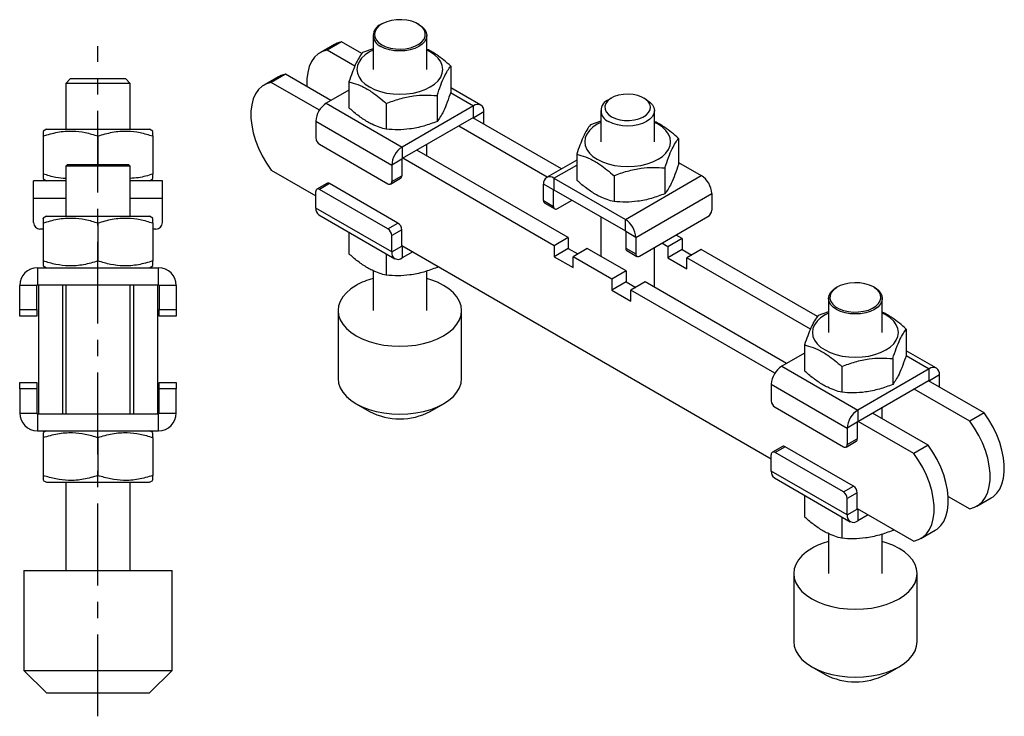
# Model space of a CAD drawing. Extents: x 28 to 414, y 64 to 274.
# Tile 2 of 2: x 261 to 414, y 158 to 267. Entities that reach past the tile are written whole.
import ezdxf

# ---------------------------------------------------------------- set-up
doc = ezdxf.new("R2010")
doc.units = 0
doc.linetypes.add('CENTERX2', pattern=[20.32, 12.7, -2.54, 2.54, -2.54])
doc.layers.get('0').update_dxf_attribs({"linetype": 'CONTINUOUS'})
doc.layers.add('FORMATO', color=179, linetype='CONTINUOUS')

msp = doc.modelspace()

# ---------------------------------------------------------------- linework, layer by layer
at = {"color": 7, "linetype": 'CONTINUOUS'}
for p, q in [((317.1687, 265.8504), (317.0214, 265.7654)), ((322.9149, 265.7654), (322.7676, 265.8504)), ((310.9035, 263.0706), (308.6938, 261.7949)), ((314.0657, 261.245), (310.9035, 263.0706)), ((315.8015, 264.0648), (315.8015, 258.7913)), ((324.1348, 258.7913), (324.1348, 264.0648)), ((309.8126, 262.6701), (307.6028, 261.3945)), ((312.9823, 259.3192), (308.6938, 261.7949)), ((315.8015, 261.9851), (314.1846, 261.417)), ((327.8686, 259.3003), (327.8686, 255.2828)), ((268.854, 257.3657), (268.104, 256.6157)), ((268.854, 257.3657), (277.354, 257.3657)), ((278.104, 256.6157), (277.354, 257.3657)), ((301.121, 257.6526), (298.9113, 256.377)), ((302.2119, 258.0531), (300.0022, 256.7774)), ((307.4667, 252.4683), (300.0022, 256.7774)), ((309.2729, 253.9769), (302.2119, 258.0531)), ((312.0677, 256.8562), (312.0677, 252.8386)), ((268.104, 256.6157), (268.104, 249.5157)), ((278.104, 256.6157), (268.104, 256.6157)), ((278.104, 249.5157), (278.104, 256.6157)), ((312.0677, 255.5903), (308.5366, 253.5518)), ((332.5454, 253.257), (327.8686, 255.9569)), ((325.7516, 254.7395), (325.7516, 250.722)), ((352.8187, 254.3542), (352.3767, 254.099)), ((358.2702, 254.099), (357.8282, 254.3542)), ((308.5366, 253.5518), (320.3217, 246.7484)), ((317.8512, 253.5175), (317.8512, 249.4999)), ((331.3997, 253.1436), (320.3217, 246.7484)), ((331.3997, 251.3404), (331.3997, 253.1436)), ((333.0201, 252.2078), (331.4586, 251.3064)), ((333.0201, 250.3029), (333.0201, 252.2078)), ((351.1568, 252.3984), (351.1568, 247.5672)), ((359.4901, 247.5672), (359.4901, 252.3984)), ((306.9161, 250.7451), (318.7012, 243.9417)), ((306.9161, 250.7451), (306.9161, 248.1934)), ((331.3997, 251.3404), (320.3217, 244.9452)), ((345.0459, 243.3605), (331.3113, 251.2894)), ((331.4586, 251.2043), (331.4586, 251.3064)), ((351.1568, 250.7609), (349.54, 250.1929)), ((265.104, 249.5157), (264.604, 249.2271)), ((265.104, 249.5157), (273.104, 249.5157)), ((273.104, 249.5157), (281.104, 249.5157)), ((281.604, 249.2271), (281.104, 249.5157)), ((342.8362, 242.0849), (329.1016, 250.0137)), ((264.604, 248.4679), (264.604, 242.5636)), ((273.104, 248.4679), (273.104, 244.0157)), ((281.604, 248.4679), (281.604, 242.5636)), ((363.2239, 248.0762), (363.2239, 244.0587)), ((307.5054, 247.1728), (318.112, 241.0497)), ((320.3217, 246.7484), (320.3217, 244.9452)), ((346.1164, 232.7076), (322.6198, 246.2719)), ((324.1348, 245.3973), (324.1348, 247.1465)), ((320.2628, 244.8431), (318.7012, 243.9417)), ((320.2628, 244.8431), (320.2628, 242.2914)), ((343.9066, 231.4319), (320.4101, 244.9962)), ((347.423, 244.7328), (342.7462, 242.0329)), ((347.423, 245.6321), (347.423, 241.6145)), ((268.354, 244.0157), (268.104, 243.7657)), ((268.104, 243.7657), (268.104, 236.0157)), ((278.104, 243.7657), (268.104, 243.7657)), ((268.354, 244.0157), (277.854, 244.0157)), ((278.104, 243.7657), (277.854, 244.0157)), ((278.104, 236.0157), (278.104, 243.7657)), ((300.0022, 243.1684), (306.9161, 239.1771)), ((318.7012, 243.9417), (318.7012, 241.39)), ((361.107, 243.5154), (361.107, 239.4978)), ((363.2239, 244.3662), (366.755, 242.3277)), ((268.104, 241.5157), (263.104, 241.5157)), ((263.104, 238.7657), (263.104, 241.5157)), ((264.604, 241.8044), (265.104, 241.5157)), ((283.104, 241.5157), (278.104, 241.5157)), ((281.104, 241.5157), (281.604, 241.8044)), ((283.104, 238.7657), (283.104, 241.5157)), ((318.5286, 241.0085), (320.0901, 241.9099)), ((318.7012, 241.39), (320.2628, 242.2914)), ((343.8919, 241.9195), (343.8919, 240.1163)), ((343.8919, 241.9195), (354.9699, 235.5243)), ((353.2066, 242.2933), (353.2066, 238.2758)), ((354.9699, 235.5243), (366.755, 242.3277)), ((308.6503, 241.1068), (307.0887, 240.2054)), ((309.0669, 241.0656), (307.5054, 240.1641)), ((318.112, 234.0411), (307.5054, 240.1641)), ((319.6735, 234.9425), (309.0669, 241.0656)), ((343.833, 240.0822), (342.2715, 240.9837)), ((342.2715, 238.432), (342.2715, 240.9837)), ((343.833, 237.5306), (343.833, 240.0822)), ((343.8919, 240.1163), (354.9699, 233.7211)), ((263.104, 235.0157), (263.104, 238.7657)), ((283.104, 235.0157), (283.104, 238.7657)), ((306.9161, 237.2722), (306.9161, 239.8239)), ((342.2715, 238.432), (343.833, 237.5306)), ((344.4222, 237.1903), (346.6913, 238.5002)), ((356.5904, 232.7176), (368.3755, 239.521)), ((368.3755, 239.521), (368.3755, 236.9693)), ((318.7012, 230.4688), (306.9161, 237.2722)), ((342.4441, 238.0505), (344.0056, 237.149)), ((265.104, 236.0157), (264.604, 235.7271)), ((265.104, 236.0157), (273.104, 236.0157)), ((273.104, 236.0157), (281.104, 236.0157)), ((281.604, 235.7271), (281.104, 236.0157)), ((307.3908, 236.2229), (319.1759, 229.4195)), ((351.1568, 235.9223), (351.1568, 229.7978)), ((354.9699, 233.7211), (354.9699, 235.5243)), ((357.1796, 229.8256), (367.7862, 235.9487)), ((264.604, 234.0157), (264.104, 234.0157)), ((264.604, 234.9679), (264.604, 229.0636)), ((273.104, 234.9679), (273.104, 229.0636)), ((281.604, 234.9679), (281.604, 229.0636)), ((282.104, 234.0157), (281.604, 234.0157)), ((318.112, 234.0411), (319.6735, 234.9425)), ((320.2628, 233.9219), (318.7012, 233.0205)), ((320.2628, 231.3702), (320.2628, 233.9219)), ((312.0677, 233.523), (312.0677, 230.1796)), ((318.7012, 230.4688), (318.7012, 233.0205)), ((346.1164, 232.7076), (343.9066, 231.4319)), ((346.1164, 232.7076), (346.1164, 231.0065)), ((356.5904, 232.7176), (355.0288, 233.619)), ((355.0288, 233.619), (355.0288, 231.0673)), ((356.5904, 232.7176), (356.5904, 230.1659)), ((363.794, 232.5375), (361.5843, 231.2619)), ((363.794, 232.5375), (362.8357, 233.0908)), ((363.794, 232.5375), (363.794, 230.8364)), ((318.7012, 230.4688), (320.2628, 231.3702)), ((320.2628, 231.4723), (377.6268, 198.3567)), ((320.4101, 231.3872), (320.3217, 231.3362)), ((320.3217, 231.3362), (320.3217, 229.533)), ((343.9066, 231.4319), (343.9066, 229.7308)), ((346.1164, 231.0065), (343.9066, 229.7308)), ((346.1164, 231.0065), (347.5893, 230.1562)), ((349.0626, 231.0067), (346.8529, 229.7311)), ((355.1025, 227.52), (349.0626, 231.0067)), ((355.0288, 231.0673), (356.5904, 230.1659)), ((359.4901, 224.9871), (359.4901, 231.1594)), ((361.5843, 231.2619), (360.6259, 231.8151)), ((361.5843, 231.2619), (361.5843, 229.5607)), ((363.794, 230.8364), (361.5843, 229.5607)), ((363.794, 230.8364), (365.2669, 229.9861)), ((366.7403, 230.8366), (364.5306, 229.561)), ((384.7764, 220.4246), (366.7403, 230.8366)), ((317.8512, 230.1843), (317.8512, 226.8409)), ((321.9719, 230.4856), (320.3217, 229.533)), ((343.9066, 229.7308), (346.8529, 228.03)), ((346.8529, 228.03), (346.8529, 229.7311)), ((352.8928, 226.2443), (346.8529, 229.7311)), ((355.2015, 230.6858), (356.763, 229.7843)), ((361.5843, 229.5607), (364.5306, 227.8599)), ((383.693, 218.4988), (364.5306, 229.561)), ((364.5306, 227.8599), (364.5306, 229.561)), ((263.704, 228.0157), (263.704, 225.3657)), ((263.704, 228.0157), (282.504, 228.0157)), ((264.604, 228.3044), (265.104, 228.0157)), ((281.104, 228.0157), (281.604, 228.3044)), ((282.504, 225.3657), (282.504, 228.0157)), ((325.7516, 228.3036), (325.7516, 228.063)), ((325.8721, 228.2341), (325.7516, 228.063)), ((315.8015, 227.5626), (315.8015, 221.3665)), ((324.1348, 221.3665), (324.1348, 227.506)), ((355.1025, 227.52), (352.8928, 226.2443)), ((352.8928, 226.2443), (352.8928, 224.5432)), ((355.1025, 227.52), (355.1025, 225.8189)), ((263.604, 225.2657), (260.954, 225.2657)), ((260.954, 221.5157), (260.954, 225.2657)), ((263.604, 221.5157), (263.604, 225.2657)), ((263.704, 225.3657), (263.854, 225.3657)), ((263.854, 225.3657), (267.604, 225.3657)), ((263.854, 225.3657), (263.854, 205.3657)), ((267.604, 225.3657), (267.604, 205.3657)), ((267.604, 225.3657), (278.604, 225.3657)), ((268.104, 225.3657), (268.104, 205.3657)), ((278.104, 205.3657), (278.104, 225.3657)), ((278.604, 225.3657), (278.604, 205.3657)), ((278.604, 225.3657), (282.354, 225.3657)), ((282.354, 225.3657), (282.354, 205.3657)), ((282.354, 225.3657), (282.504, 225.3657)), ((285.254, 225.2657), (282.604, 225.2657)), ((282.604, 225.2657), (282.604, 221.5157)), ((285.254, 225.2657), (285.254, 221.5157)), ((355.1025, 225.8189), (352.8928, 224.5432)), ((355.1025, 225.8189), (356.5754, 224.9686)), ((358.0488, 225.8191), (355.8391, 224.5435)), ((379.9836, 213.1565), (358.0488, 225.8191)), ((387.8794, 225.03), (387.7321, 224.945)), ((393.6256, 224.945), (393.4782, 225.03)), ((352.8928, 224.5432), (355.8391, 222.8424)), ((378.1773, 211.6479), (355.8391, 224.5435)), ((355.8391, 222.8424), (355.8391, 224.5435)), ((386.5121, 223.2444), (386.5121, 217.9709)), ((394.8455, 217.9709), (394.8455, 223.2444)), ((260.954, 221.5157), (263.604, 221.5157)), ((260.954, 220.5157), (260.954, 221.5157)), ((263.604, 220.5157), (260.954, 220.5157)), ((263.604, 221.5157), (263.604, 220.5157)), ((282.604, 220.5157), (282.604, 221.5157)), ((282.604, 221.5157), (285.254, 221.5157)), ((285.254, 220.5157), (282.604, 220.5157)), ((285.254, 221.5157), (285.254, 220.5157)), ((310.3848, 221.3665), (310.3848, 210.8195)), ((329.5515, 210.8195), (329.5515, 221.3665)), ((386.5121, 221.1647), (384.8953, 220.5966)), ((398.5792, 218.4799), (398.5792, 214.4624)), ((382.7784, 216.0358), (382.7784, 212.0182)), ((382.7784, 214.7699), (379.2473, 212.7314)), ((403.2561, 212.4366), (398.5792, 215.1365)), ((379.2473, 212.7314), (391.0324, 205.928)), ((388.5619, 212.697), (388.5619, 208.6795)), ((396.4623, 213.9191), (396.4623, 209.9016)), ((402.1104, 212.3232), (391.0324, 205.928)), ((402.1104, 210.52), (402.1104, 212.3232)), ((403.7308, 211.3874), (402.1693, 210.486)), ((403.7308, 209.4825), (403.7308, 211.3874)), ((260.954, 210.2157), (263.604, 210.2157)), ((260.954, 209.2157), (260.954, 210.2157)), ((263.604, 210.2157), (263.604, 209.2157)), ((282.604, 209.2157), (282.604, 210.2157)), ((282.604, 210.2157), (285.254, 210.2157)), ((285.254, 210.2157), (285.254, 209.2157)), ((377.6268, 209.9247), (389.4119, 203.1213)), ((377.6268, 209.9247), (377.6268, 207.373)), ((402.1104, 210.52), (391.0324, 204.1248)), ((410.6447, 205.4912), (402.022, 210.469)), ((402.1693, 210.3839), (402.1693, 210.486)), ((260.954, 209.2157), (260.954, 205.4657)), ((263.604, 209.2157), (260.954, 209.2157)), ((263.604, 209.2157), (263.604, 205.4657)), ((282.604, 205.4657), (282.604, 209.2157)), ((285.254, 209.2157), (282.604, 209.2157)), ((285.254, 205.4657), (285.254, 209.2157)), ((408.435, 204.2155), (399.8123, 209.1933)), ((313.1906, 206.9082), (315.2533, 205.717)), ((324.6829, 205.717), (326.7457, 206.9082)), ((378.2161, 206.3524), (388.8227, 200.2293)), ((260.954, 205.4657), (263.604, 205.4657)), ((263.704, 205.3657), (263.704, 202.7157)), ((263.704, 205.3657), (263.854, 205.3657)), ((263.854, 205.3657), (267.604, 205.3657)), ((267.604, 205.3657), (278.604, 205.3657)), ((278.604, 205.3657), (282.354, 205.3657)), ((282.354, 205.3657), (282.504, 205.3657)), ((282.504, 202.7157), (282.504, 205.3657)), ((282.604, 205.4657), (285.254, 205.4657)), ((391.0324, 205.928), (391.0324, 204.1248)), ((401.9532, 200.4737), (393.3305, 205.4515)), ((394.8455, 204.5769), (394.8455, 206.3261)), ((410.6447, 205.4912), (408.435, 204.2155)), ((390.9734, 204.0227), (389.4119, 203.1213)), ((390.9734, 204.0227), (390.9734, 201.471)), ((399.7435, 199.198), (391.1208, 204.1758)), ((263.704, 202.7157), (282.504, 202.7157)), ((265.104, 202.7157), (264.604, 202.4271)), ((281.604, 202.4271), (281.104, 202.7157)), ((389.4119, 203.1213), (389.4119, 200.5696)), ((264.604, 201.6679), (264.604, 195.7636)), ((273.104, 201.6679), (273.104, 195.7636)), ((281.604, 201.6679), (281.604, 195.7636)), ((379.3609, 200.2864), (377.7994, 199.385)), ((379.7776, 200.2452), (378.2161, 199.3437)), ((390.3842, 194.1221), (379.7776, 200.2452)), ((389.2393, 200.1881), (390.8008, 201.0895)), ((389.4119, 200.5696), (390.9734, 201.471)), ((401.9532, 200.4737), (399.7435, 199.198)), ((377.6268, 196.4518), (377.6268, 199.0034)), ((388.8227, 193.2207), (378.2161, 199.3437)), ((389.4119, 189.6484), (377.6268, 196.4518)), ((264.604, 195.0044), (265.104, 194.7157)), ((265.104, 194.7157), (273.104, 194.7157)), ((268.104, 194.7157), (268.104, 181.0157)), ((273.104, 194.7157), (281.104, 194.7157)), ((278.104, 181.0157), (278.104, 194.7157)), ((281.104, 194.7157), (281.604, 195.0044)), ((378.1015, 195.4025), (389.8866, 188.5991)), ((388.8227, 193.2207), (390.3842, 194.1221)), ((382.7784, 192.7026), (382.7784, 189.3592)), ((390.9734, 193.1015), (389.4119, 192.2)), ((390.9734, 190.5498), (390.9734, 193.1015)), ((389.4119, 189.6484), (389.4119, 192.2)), ((405.0911, 192.5369), (408.435, 190.6065)), ((409.5259, 191.007), (411.7356, 192.2826)), ((389.4119, 189.6484), (390.9734, 190.5498)), ((390.9734, 190.6518), (399.7435, 185.589)), ((391.1208, 190.5668), (391.0324, 190.5158)), ((391.0324, 190.5158), (391.0324, 188.7126)), ((392.6825, 189.6652), (391.0324, 188.7126)), ((388.5619, 189.3639), (388.5619, 186.0205)), ((386.5121, 186.7422), (386.5121, 180.5461)), ((394.8455, 180.5461), (394.8455, 186.6856)), ((396.4623, 187.4832), (396.4623, 187.2425)), ((396.5828, 187.4137), (396.4623, 187.2425)), ((400.8344, 185.9895), (403.0441, 187.2651)), ((261.604, 181.0157), (261.604, 165.5157)), ((261.604, 181.0157), (273.104, 181.0157)), ((273.104, 181.0157), (284.604, 181.0157)), ((284.604, 165.5157), (284.604, 181.0157)), ((381.0955, 180.5461), (381.0955, 169.9991)), ((400.2621, 169.9991), (400.2621, 180.5461)), ((261.604, 165.5157), (265.104, 162.0157)), ((261.604, 165.5157), (273.104, 165.5157)), ((273.104, 165.5157), (284.604, 165.5157)), ((281.104, 162.0157), (284.604, 165.5157)), ((383.9013, 166.0878), (385.964, 164.8966)), ((395.3936, 164.8966), (397.4564, 166.0878)), ((265.104, 162.0157), (273.104, 162.0157)), ((273.104, 162.0157), (281.104, 162.0157))]:
    msp.add_line(p, q, dxfattribs=at)
at = {"color": 8, "linetype": 'CONTINUOUS'}
for p, q in [((327.8393, 255.199), (331.3997, 253.1436)), ((331.3997, 251.3404), (331.4586, 251.3064)), ((343.8919, 241.9195), (347.423, 243.9579)), ((343.833, 240.0822), (343.8919, 240.1163)), ((268.104, 238.7657), (263.104, 238.7657)), ((283.104, 238.7657), (278.104, 238.7657)), ((320.3217, 231.3362), (320.2628, 231.3702)), ((398.55, 214.3786), (402.1104, 212.3232)), ((402.1104, 210.52), (402.1693, 210.486)), ((391.0324, 190.5158), (390.9734, 190.5498))]:
    msp.add_line(p, q, dxfattribs=at)
at = {"color": 7, "linetype": 'CONTINUOUS', "flags": 128}
for points in [[(317.1692, 262.6191), (317.7899, 262.3269), (318.4998, 262.1128), (319.2698, 261.9856), (320.0684, 261.9505), (320.8629, 262.009), (321.6208, 262.1585), (322.311, 262.3931), (322.9053, 262.703), (323.3793, 263.0757), (323.7137, 263.4958), (323.8947, 263.9462), (323.915, 264.4084), (323.7737, 264.8635), (323.4766, 265.2929), (323.0359, 265.679), (322.4696, 266.0059), (321.8008, 266.2603), (321.0571, 266.4318), (320.2687, 266.5134), (319.468, 266.5017), (318.6879, 266.3972), (317.9601, 266.2041), (317.3145, 265.9305), (316.7776, 265.5874), (316.3713, 265.189), (316.1123, 264.7514), (316.0111, 264.2928), (316.0719, 263.8318), (316.2922, 263.3872), (316.663, 262.9774), (317.1692, 262.6191)], [(322.9149, 265.7654), (323.4326, 265.4011), (323.8176, 264.9853), (324.0547, 264.5341), (324.1348, 264.0648), (324.0547, 263.5955), (323.8176, 263.1443), (323.4326, 262.7284), (322.9144, 262.3639), (322.283, 262.0648), (321.5626, 261.8425), (320.781, 261.7056), (319.9681, 261.6594), (319.1553, 261.7056), (318.3736, 261.8425), (317.6533, 262.0648), (317.0219, 262.3639)], [(310.9035, 263.0706), (310.1654, 262.8469), (309.8126, 262.6701)], [(308.6938, 261.7949), (307.9557, 261.5713), (307.2976, 261.1953), (306.731, 260.6736), (306.2655, 260.0152), (305.9092, 259.2313), (305.6682, 258.3354), (305.5466, 257.3431), (305.5466, 256.2714), (305.5559, 256.1226)], [(315.8015, 261.7956), (315.2541, 261.5127), (314.5747, 261.0534), (314.0281, 260.5385), (313.6278, 259.9806), (313.3835, 259.3933), (313.3015, 258.7913), (313.3835, 258.1892), (313.6278, 257.602), (314.0281, 257.0441), (314.5747, 256.5292), (315.2541, 256.0699), (316.0496, 255.6777), (316.9415, 255.3622), (317.908, 255.1311), (318.9252, 254.9901), (319.9681, 254.9427), (321.011, 254.9901), (322.0282, 255.1311), (322.9947, 255.3622), (323.8867, 255.6777), (324.6822, 256.0699), (325.3616, 256.5292), (325.9082, 257.0441), (326.3085, 257.602), (326.5527, 258.1892), (326.6348, 258.7913), (326.5527, 259.3933), (326.3085, 259.9806), (325.9082, 260.5385), (325.3616, 261.0534), (324.6822, 261.5127), (324.1348, 261.7956)], [(300.0022, 256.7774), (299.2642, 256.5537), (298.6061, 256.1778), (298.0395, 255.6561), (297.574, 254.9977), (297.2177, 254.2138), (296.9766, 253.3179), (296.8551, 252.3256), (296.8551, 251.2538), (296.9766, 250.1212), (297.2177, 248.9471), (297.574, 247.7518), (298.0395, 246.5558), (298.6061, 245.3799), (299.2642, 244.2443), (300.0022, 243.1684)], [(302.2119, 258.0531), (301.4739, 257.8294), (301.121, 257.6526)], [(352.8191, 251.463), (353.416, 251.186), (354.1021, 250.9896), (354.8453, 250.8829), (355.6109, 250.8709), (356.363, 250.9542), (357.0665, 251.1289), (357.6886, 251.3868), (358.2, 251.7159), (358.5769, 252.1008), (358.8017, 252.5234), (358.8638, 252.9641), (358.7605, 253.4021), (358.4964, 253.8171), (358.0839, 254.1897), (357.5424, 254.5023), (356.8971, 254.7404), (356.1782, 254.8928), (355.4194, 254.9525), (354.6561, 254.9166), (353.924, 254.7869), (353.2573, 254.5693), (352.6872, 254.274), (352.2404, 253.915), (351.9378, 253.5088), (351.7935, 253.0747), (351.8142, 252.6327), (351.9991, 252.2037), (352.3393, 251.8076), (352.8191, 251.463)], [(358.2702, 254.099), (358.7879, 253.7347), (359.173, 253.3189), (359.4101, 252.8676), (359.4901, 252.3984), (359.4101, 251.9291), (359.173, 251.4779), (358.7879, 251.062), (358.2698, 250.6975), (357.6383, 250.3984), (356.918, 250.1761), (356.1363, 250.0392), (355.3235, 249.993), (354.5106, 250.0392), (353.729, 250.1761), (353.0086, 250.3984), (352.3772, 250.6975)], [(351.1568, 250.5715), (350.6094, 250.2885), (349.93, 249.8293), (349.3834, 249.3144), (348.9831, 248.7565), (348.7389, 248.1692), (348.6568, 247.5672), (348.7389, 246.9651), (348.9831, 246.3779), (349.3834, 245.82), (349.93, 245.305), (350.6094, 244.8458), (351.4049, 244.4536), (352.2969, 244.1381), (353.2634, 243.907), (354.2806, 243.766), (355.3235, 243.7186), (356.3664, 243.766), (357.3836, 243.907), (358.3501, 244.1381), (359.242, 244.4536), (360.0375, 244.8458), (360.7169, 245.305), (361.2635, 245.82), (361.6638, 246.3779), (361.9081, 246.9651), (361.9901, 247.5672), (361.9081, 248.1692), (361.6638, 248.7565), (361.2635, 249.3144), (360.7169, 249.8293), (360.0375, 250.2885), (359.4901, 250.5715)], [(313.1917, 225.2785), (312.3652, 224.7344), (311.6687, 224.1327), (311.1143, 223.4836), (310.7113, 222.7984), (310.4668, 222.0886), (310.3848, 221.3665), (310.4668, 220.6444), (310.7113, 219.9346), (311.1143, 219.2494), (311.6687, 218.6003), (312.3652, 217.9986), (313.1917, 217.4546), (314.1342, 216.9774), (315.1765, 216.5754), (316.3007, 216.2553), (317.4878, 216.0227), (318.7173, 215.8815), (319.9681, 215.8342), (321.219, 215.8815), (322.4485, 216.0227), (323.6355, 216.2553), (324.7598, 216.5754), (325.8021, 216.9774), (326.7446, 217.4546), (327.5711, 217.9986), (328.2675, 218.6003), (328.822, 219.2494), (329.2249, 219.9346), (329.4695, 220.6444), (329.5515, 221.3665), (329.4695, 222.0886), (329.2249, 222.7984), (328.822, 223.4836), (328.2675, 224.1327), (327.5711, 224.7344), (326.7446, 225.2785), (325.8021, 225.7556), (324.7598, 226.1577), (324.1348, 226.3486)], [(393.6251, 224.9452), (394.1433, 224.5807), (394.5283, 224.1649), (394.7654, 223.7136), (394.8455, 223.2444), (394.7654, 222.7751), (394.5283, 222.3239), (394.1433, 221.908), (393.6251, 221.5435), (392.9937, 221.2444), (392.2733, 221.0221), (391.4917, 220.8852), (390.6788, 220.839), (389.8659, 220.8852), (389.0843, 221.0221), (388.3639, 221.2444), (387.7325, 221.5435), (387.2144, 221.908), (386.8293, 222.3239), (386.5922, 222.7751), (386.5121, 223.2444), (386.5922, 223.7136), (386.8293, 224.1649), (387.2144, 224.5807), (387.7321, 224.945)], [(393.4778, 225.0303), (392.8571, 225.3225), (392.1472, 225.5366), (391.3771, 225.6638), (390.5785, 225.6989), (389.784, 225.6404), (389.0262, 225.4909), (388.336, 225.2563), (387.7417, 224.9464), (387.2676, 224.5737), (386.9332, 224.1536), (386.7522, 223.7032), (386.7319, 223.241), (386.8732, 222.7859), (387.1703, 222.3565), (387.611, 221.9704), (388.1774, 221.6435), (388.8461, 221.3891), (389.5899, 221.2176), (390.3782, 221.136), (391.1789, 221.1477), (391.9591, 221.2522), (392.6869, 221.4453), (393.3324, 221.7189), (393.8693, 222.062), (394.2756, 222.4604), (394.5347, 222.898), (394.6359, 223.3566), (394.5751, 223.8176), (394.3547, 224.2622), (393.9839, 224.672), (393.4778, 225.0303)], [(386.5121, 220.9752), (385.9648, 220.6923), (385.2854, 220.233), (384.7388, 219.7181), (384.3384, 219.1602), (384.0942, 218.5729), (384.0121, 217.9709), (384.0942, 217.3688), (384.3384, 216.7816), (384.7388, 216.2237), (385.2854, 215.7088), (385.9648, 215.2495), (386.7602, 214.8573), (387.6522, 214.5418), (388.6187, 214.3107), (389.6359, 214.1697), (390.6788, 214.1223), (391.7217, 214.1697), (392.7389, 214.3107), (393.7054, 214.5418), (394.5974, 214.8573), (395.3929, 215.2495), (396.0723, 215.7088), (396.6189, 216.2237), (397.0192, 216.7816), (397.2634, 217.3688), (397.3455, 217.9709), (397.2634, 218.5729), (397.0192, 219.1602), (396.6189, 219.7181), (396.0723, 220.233), (395.3929, 220.6923), (394.8455, 220.9752)], [(310.3848, 210.8195), (310.4668, 210.0974), (310.7113, 209.3876), (311.1143, 208.7024), (311.6687, 208.0534), (312.3652, 207.4516), (313.1917, 206.9076), (314.1342, 206.4304), (315.1765, 206.0284), (316.3007, 205.7083), (317.4878, 205.4757), (318.7173, 205.3345), (319.9681, 205.2872), (321.219, 205.3345), (322.4485, 205.4757), (323.6355, 205.7083), (324.7598, 206.0284), (325.8021, 206.4304), (326.7446, 206.9076), (327.5711, 207.4516), (328.2675, 208.0534), (328.822, 208.7024), (329.2249, 209.3876), (329.4695, 210.0974), (329.5515, 210.8195)], [(411.7356, 192.2826), (412.0408, 192.4818), (412.6075, 193.0034), (413.073, 193.6619), (413.4293, 194.4458), (413.6703, 195.3417), (413.7919, 196.334), (413.7919, 197.4057), (413.6703, 198.5384), (413.4293, 199.7125), (413.073, 200.9078), (412.6075, 202.1037), (412.0408, 203.2797), (411.3828, 204.4153), (410.6447, 205.4912)], [(408.435, 190.6065), (409.1731, 190.8302), (409.8311, 191.2061), (410.3978, 191.7278), (410.8633, 192.3863), (411.2196, 193.1702), (411.4606, 194.066), (411.5821, 195.0584), (411.5821, 196.1301), (411.4606, 197.2628), (411.2196, 198.4369), (410.8633, 199.6322), (410.3978, 200.8281), (409.8311, 202.004), (409.1731, 203.1397), (408.435, 204.2155)], [(403.0441, 187.2651), (403.3493, 187.4642), (403.9159, 187.9859), (404.3814, 188.6444), (404.7378, 189.4283), (404.9788, 190.3241), (405.1003, 191.3165), (405.1003, 192.3882), (404.9788, 193.5209), (404.7378, 194.695), (404.3814, 195.8903), (403.9159, 197.0862), (403.3493, 198.2621), (402.6913, 199.3978), (401.9532, 200.4737)], [(399.7435, 185.589), (400.4816, 185.8127), (401.1396, 186.1886), (401.7062, 186.7103), (402.1717, 187.3688), (402.5281, 188.1527), (402.7691, 189.0485), (402.8906, 190.0408), (402.8906, 191.1126), (402.7691, 192.2453), (402.5281, 193.4194), (402.1717, 194.6147), (401.7062, 195.8106), (401.1396, 196.9865), (400.4816, 198.1222), (399.7435, 199.198)], [(383.9024, 184.4581), (383.0758, 183.914), (382.3794, 183.3123), (381.825, 182.6632), (381.422, 181.978), (381.1775, 181.2682), (381.0955, 180.5461), (381.1775, 179.824), (381.422, 179.1142), (381.825, 178.429), (382.3794, 177.7799), (383.0758, 177.1782), (383.9024, 176.6341), (384.8448, 176.157), (385.8871, 175.755), (387.0114, 175.4349), (388.1985, 175.2023), (389.4279, 175.0611), (390.6788, 175.0138), (391.9297, 175.0611), (393.1592, 175.2023), (394.3462, 175.4349), (395.4705, 175.755), (396.5128, 176.157), (397.4553, 176.6341), (398.2818, 177.1782), (398.9782, 177.7799), (399.5327, 178.429), (399.9356, 179.1142), (400.1802, 179.824), (400.2621, 180.5461), (400.1802, 181.2682), (399.9356, 181.978), (399.5327, 182.6632), (398.9782, 183.3123), (398.2818, 183.914), (397.4553, 184.4581), (396.5128, 184.9352), (395.4705, 185.3373), (394.8455, 185.5282)], [(381.0955, 169.9991), (381.1775, 169.277), (381.422, 168.5672), (381.825, 167.882), (382.3794, 167.2329), (383.0758, 166.6312), (383.9024, 166.0872), (384.8448, 165.61), (385.8871, 165.208), (387.0114, 164.8879), (388.1985, 164.6553), (389.4279, 164.5141), (390.6788, 164.4668), (391.9297, 164.5141), (393.1592, 164.6553), (394.3462, 164.8879), (395.4705, 165.208), (396.5128, 165.61), (397.4553, 166.0872), (398.2818, 166.6312), (398.9782, 167.2329), (399.5327, 167.882), (399.9356, 168.5672), (400.1802, 169.277), (400.2621, 169.9991)]]:
    msp.add_lwpolyline(points, dxfattribs=at)
at = {"color": 7, "linetype": 'CONTINUOUS'}
for centre, radius, start, end in [((317.6673, 264.0647), 1.8192, 110.797643, 249.218469), ((353.0226, 252.3983), 1.8192, 110.797728, 249.218402), ((310.4343, 250.585), 3.5218, 122.605454, 177.394546), ((332.0323, 252.3681), 1.0008, 350.785919, 129.203329), ((331.4227, 251.3122), 0.0364, 350.783921, 129.205328), ((308.1955, 248.2516), 1.2807, 182.605617, 237.394506), ((322.2194, 243.7816), 3.5218, 122.605454, 177.394546), ((320.3907, 244.8373), 0.1281, 122.604381, 177.395619), ((319.8663, 242.241), 0.3996, 304.057394, 7.254897), ((343.2593, 241.1439), 1.0008, 50.79672, 189.214031), ((364.8573, 239.3609), 3.5218, 2.605482, 57.394518), ((307.2754, 239.8821), 0.3639, 50.797115, 189.213637), ((308.8228, 240.7248), 0.4192, 54.382506, 114.307125), ((318.342, 241.3317), 0.3639, 230.79647, 9.214282), ((343.8689, 240.0881), 0.0364, 50.796642, 189.214109), ((342.6772, 238.3858), 0.4084, 173.499078, 235.188659), ((308.0444, 237.1506), 1.1348, 173.851555, 234.836261), ((344.1922, 237.4723), 0.3639, 170.785764, 309.203484), ((367.0961, 237.0275), 1.2807, 302.605373, 357.394627), ((353.0722, 232.5575), 3.5218, 2.605482, 57.394518), ((264.104, 235.0157), 1, 180, 270), ((282.104, 235.0157), 1, 270, 0), ((317.4219, 232.9622), 1.2807, 2.605425, 57.394451), ((318.9834, 233.8637), 1.2807, 2.605425, 57.394451), ((354.9009, 233.6132), 0.1281, 2.605421, 57.394579), ((320.2987, 231.3644), 0.0364, 170.786188, 309.204909), ((355.4346, 231.0211), 0.4084, 173.499078, 235.188659), ((319.6891, 230.3085), 1.0008, 170.786002, 309.203314), ((356.9496, 230.1076), 0.3639, 170.785764, 309.203484), ((263.704, 225.2657), 2.75, 90, 180), ((282.504, 225.2657), 2.75, 0, 90), ((318.8015, 215.3147), 11.4345, 105.210697, 119.380438), ((263.704, 225.2657), 0.1, 90, 180), ((282.504, 225.2657), 0.1, 0, 90), ((381.145, 209.7646), 3.5218, 122.605454, 177.394546), ((402.7429, 211.5477), 1.0008, 350.785919, 129.203329), ((402.1334, 210.4918), 0.0364, 350.783921, 129.205328), ((378.9061, 207.4312), 1.2807, 182.60534, 237.39466), ((263.704, 205.4657), 2.75, 180, 270), ((263.704, 205.4657), 0.1, 180, 270), ((282.504, 205.4657), 0.1, 270, 0), ((282.504, 205.4657), 2.75, 270, 0), ((319.9681, 214.7298), 10.1715, 242.384896, 297.615111), ((392.9301, 202.9612), 3.5218, 122.605454, 177.394546), ((391.1014, 204.0169), 0.1281, 122.604381, 177.395619), ((379.5335, 199.9044), 0.4192, 54.382927, 114.30699), ((389.0527, 200.5113), 0.3639, 230.796679, 9.213704), ((390.5648, 201.4261), 0.4111, 305.035438, 6.276854), ((377.986, 199.0617), 0.3639, 50.796906, 189.214215), ((378.755, 196.3302), 1.1348, 173.851555, 234.836261), ((389.6941, 193.0433), 1.2807, 2.605703, 57.394297), ((388.1326, 192.1418), 1.2807, 2.605703, 57.394297), ((390.3998, 189.4881), 1.0008, 170.786002, 309.203314), ((391.0094, 190.544), 0.0364, 170.786188, 309.204909), ((389.5122, 174.4942), 11.4345, 105.210811, 119.380487), ((390.6788, 173.9094), 10.1715, 242.384863, 297.615145)]:
    msp.add_arc(centre, radius, start, end, dxfattribs=at)
for points, knots in [([(314.1846, 261.417), (314.0009, 261.1704), (313.6294, 260.6718), (313.0791, 259.5964), (312.553, 258.301), (312.2304, 257.3407), (312.0677, 256.8562)], [0, 0, 0, 0, 0.264604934, 0.534947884, 0.765343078, 1, 1, 1, 1]), ([(327.8686, 259.3003), (327.511, 259.6175), (326.7925, 260.2547), (325.5694, 261.1429), (324.669, 261.7151), (324.1597, 261.9097), (324.1348, 261.9192)], [0, 0, 0, 0, 0.29354933, 0.58982292, 0.97995623, 1, 1, 1, 1]), ([(325.7516, 254.7395), (325.9354, 255.2846), (326.3068, 256.3865), (326.8572, 257.6826), (327.3833, 258.6541), (327.7058, 259.0836), (327.8686, 259.3003)], [0, 0, 0, 0, 0.26460485, 0.53494771, 0.76534317, 1, 1, 1, 1]), ([(312.0677, 256.8562), (312.2776, 256.8016), (312.9618, 256.6234), (314.1625, 256.1693), (315.5341, 255.3864), (316.7719, 254.4715), (317.4901, 253.8366), (317.8512, 253.5175)], [0, 0, 0, 0, 0.11125784, 0.36275066, 0.62031532, 0.80911448, 1, 1, 1, 1]), ([(327.8686, 255.2828), (327.6848, 254.7377), (327.3134, 253.6358), (326.763, 252.3397), (326.2369, 251.3682), (325.9144, 250.9387), (325.7516, 250.722)], [0, 0, 0, 0, 0.26460491, 0.53494776, 0.76534321, 1, 1, 1, 1]), ([(317.8512, 253.5175), (318.5369, 253.7727), (319.9232, 254.2888), (321.9771, 254.7169), (323.9406, 254.8586), (325.1443, 254.7795), (325.7516, 254.7395)], [0, 0, 0, 0, 0.26460491, 0.53494775, 0.76534319, 1, 1, 1, 1]), ([(317.8512, 249.4999), (317.4938, 249.5965), (316.7756, 249.7907), (315.5503, 250.2989), (314.1753, 251.098), (312.9739, 252.0283), (312.2776, 252.651), (312.0677, 252.8386)], [0, 0, 0, 0, 0.18896436, 0.37968237, 0.63082003, 0.88874259, 1, 1, 1, 1]), ([(325.7516, 250.722), (325.0659, 250.4667), (323.6797, 249.9506), (321.6257, 249.5225), (319.6623, 249.3808), (318.4586, 249.46), (317.8512, 249.4999)], [0, 0, 0, 0, 0.26460485, 0.53494772, 0.76534319, 1, 1, 1, 1]), ([(363.2239, 248.0762), (362.8663, 248.3934), (362.1479, 249.0306), (360.9247, 249.9188), (360.0243, 250.491), (359.515, 250.6855), (359.4901, 250.695)], [0, 0, 0, 0, 0.29354918, 0.58982284, 0.97995599, 1, 1, 1, 1]), ([(264.604, 248.4679), (265.3418, 248.6871), (266.8332, 249.1305), (269.0431, 249.2926), (271.1555, 249.0546), (272.4506, 248.6646), (273.104, 248.4679)], [0, 0, 0, 0, 0.264604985, 0.534947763, 0.765343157, 1, 1, 1, 1]), ([(264.604, 249.1743), (264.604, 249.1834), (264.604, 249.2103), (264.604, 248.8851), (264.604, 248.5645), (264.604, 248.4679)], [0, 0, 0, 0, 0.26158551, 0.77746869, 1, 1, 1, 1]), ([(273.104, 248.4679), (273.8418, 248.6871), (275.3332, 249.1305), (277.5431, 249.2926), (279.6555, 249.0546), (280.9506, 248.6646), (281.604, 248.4679)], [0, 0, 0, 0, 0.2646049, 0.53494772, 0.76534311, 1, 1, 1, 1]), ([(281.604, 248.4679), (281.604, 248.5645), (281.604, 248.8795), (281.604, 249.2065), (281.604, 249.1808), (281.604, 249.1718)], [0, 0, 0, 0, 0.222527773, 0.725540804, 1, 1, 1, 1]), ([(349.54, 250.1929), (349.3562, 249.9463), (348.9848, 249.4476), (348.4344, 248.3723), (347.9083, 247.0768), (347.5858, 246.1166), (347.423, 245.6321)], [0, 0, 0, 0, 0.2646049, 0.53494772, 0.76534311, 1, 1, 1, 1]), ([(361.107, 243.5154), (361.2907, 244.0605), (361.6622, 245.1624), (362.2125, 246.4585), (362.7386, 247.43), (363.0612, 247.8595), (363.2239, 248.0762)], [0, 0, 0, 0, 0.2646049, 0.53494772, 0.76534311, 1, 1, 1, 1]), ([(347.423, 245.6321), (347.6329, 245.5774), (348.3172, 245.3993), (349.5178, 244.9452), (350.8894, 244.1623), (352.1272, 243.2474), (352.8455, 242.6125), (353.2066, 242.2933)], [0, 0, 0, 0, 0.11125789, 0.36275086, 0.62031534, 0.80911477, 1, 1, 1, 1]), ([(353.2066, 242.2933), (353.8923, 242.5486), (355.2785, 243.0647), (357.3325, 243.4928), (359.2959, 243.6345), (360.4996, 243.5553), (361.107, 243.5154)], [0, 0, 0, 0, 0.26460499, 0.53494776, 0.76534316, 1, 1, 1, 1]), ([(363.2239, 244.0587), (363.0402, 243.5136), (362.6687, 242.4117), (362.1184, 241.1156), (361.5923, 240.1441), (361.2697, 239.7146), (361.107, 239.4978)], [0, 0, 0, 0, 0.26460498, 0.53494776, 0.76534315, 1, 1, 1, 1]), ([(268.104, 241.8597), (267.5919, 241.9015), (266.4056, 241.9984), (265.2569, 242.3588), (264.604, 242.5636)], [0, 0, 0, 0, 0.43164298, 1, 1, 1, 1]), ([(264.604, 242.5636), (264.604, 242.467), (264.604, 242.1519), (264.604, 241.825), (264.604, 241.8506), (264.604, 241.8597)], [0, 0, 0, 0, 0.22252777, 0.7255408, 1, 1, 1, 1]), ([(281.604, 242.5636), (280.8673, 242.3282), (279.7185, 241.961), (278.5303, 241.908), (278.104, 241.889)], [0, 0, 0, 0, 0.64122976, 1, 1, 1, 1]), ([(281.604, 241.8571), (281.604, 241.8481), (281.604, 241.8212), (281.604, 242.1464), (281.604, 242.467), (281.604, 242.5636)], [0, 0, 0, 0, 0.26158551, 0.77746869, 1, 1, 1, 1]), ([(353.2066, 238.2758), (352.8491, 238.3724), (352.1309, 238.5666), (350.9057, 239.0748), (349.5307, 239.8739), (348.3293, 240.8042), (347.6329, 241.4269), (347.423, 241.6145)], [0, 0, 0, 0, 0.18896427, 0.37968235, 0.63081992, 0.88874253, 1, 1, 1, 1]), ([(361.107, 239.4978), (360.4213, 239.2426), (359.035, 238.7265), (356.9811, 238.2984), (355.0176, 238.1567), (353.8139, 238.2358), (353.2066, 238.2758)], [0, 0, 0, 0, 0.2646049, 0.53494772, 0.76534311, 1, 1, 1, 1]), ([(264.604, 234.9679), (265.3418, 235.1871), (266.8332, 235.6305), (269.0431, 235.7926), (271.1555, 235.5546), (272.4506, 235.1646), (273.104, 234.9679)], [0, 0, 0, 0, 0.26460499, 0.53494755, 0.7653431, 1, 1, 1, 1]), ([(264.604, 235.6743), (264.604, 235.6834), (264.604, 235.7103), (264.604, 235.3851), (264.604, 235.0645), (264.604, 234.9679)], [0, 0, 0, 0, 0.2615855, 0.77746874, 1, 1, 1, 1]), ([(273.104, 234.9679), (273.8418, 235.1871), (275.3332, 235.6305), (277.5431, 235.7926), (279.6555, 235.5546), (280.9506, 235.1646), (281.604, 234.9679)], [0, 0, 0, 0, 0.264604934, 0.534947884, 0.765343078, 1, 1, 1, 1]), ([(281.604, 234.9679), (281.604, 235.0645), (281.604, 235.3795), (281.604, 235.7065), (281.604, 235.6808), (281.604, 235.6718)], [0, 0, 0, 0, 0.22252771, 0.72554056, 1, 1, 1, 1]), ([(317.8512, 226.8409), (317.4938, 226.9375), (316.7756, 227.1317), (315.5503, 227.6399), (314.1753, 228.439), (312.9739, 229.3693), (312.2776, 229.992), (312.0677, 230.1796)], [0, 0, 0, 0, 0.18896435, 0.37968237, 0.63082002, 0.88874257, 1, 1, 1, 1]), ([(264.604, 229.0636), (264.604, 228.967), (264.604, 228.6519), (264.604, 228.325), (264.604, 228.3506), (264.604, 228.3597)], [0, 0, 0, 0, 0.2225277, 0.72554057, 1, 1, 1, 1]), ([(273.104, 229.0636), (272.3663, 228.8443), (270.8748, 228.401), (268.665, 228.2388), (266.5525, 228.4769), (265.2575, 228.8668), (264.604, 229.0636)], [0, 0, 0, 0, 0.26460494, 0.53494789, 0.7653431, 1, 1, 1, 1]), ([(281.604, 229.0636), (280.8663, 228.8443), (279.3748, 228.401), (277.165, 228.2388), (275.0525, 228.4769), (273.7575, 228.8668), (273.104, 229.0636)], [0, 0, 0, 0, 0.264605, 0.53494756, 0.76534312, 1, 1, 1, 1]), ([(281.604, 228.3571), (281.604, 228.3481), (281.604, 228.3212), (281.604, 228.6464), (281.604, 228.967), (281.604, 229.0636)], [0, 0, 0, 0, 0.2615855, 0.77746874, 1, 1, 1, 1]), ([(325.7516, 228.063), (325.0659, 227.8077), (323.6797, 227.2916), (321.6257, 226.8635), (319.6623, 226.7218), (318.4586, 226.8009), (317.8512, 226.8409)], [0, 0, 0, 0, 0.26460483, 0.5349477, 0.76534317, 1, 1, 1, 1]), ([(384.8953, 220.5966), (384.7116, 220.35), (384.3401, 219.8514), (383.7898, 218.776), (383.2637, 217.4805), (382.9411, 216.5203), (382.7784, 216.0358)], [0, 0, 0, 0, 0.26460485, 0.53494771, 0.76534317, 1, 1, 1, 1]), ([(398.5792, 218.4799), (398.2217, 218.7971), (397.5032, 219.4343), (396.2801, 220.3225), (395.3797, 220.8947), (394.8704, 221.0892), (394.8455, 221.0988)], [0, 0, 0, 0, 0.29354876, 0.58982293, 0.97995566, 1, 1, 1, 1]), ([(396.4623, 213.9191), (396.6461, 214.4642), (397.0175, 215.5661), (397.5679, 216.8622), (398.094, 217.8337), (398.4165, 218.2632), (398.5792, 218.4799)], [0, 0, 0, 0, 0.26460493, 0.53494788, 0.76534308, 1, 1, 1, 1]), ([(382.7784, 216.0358), (382.9882, 215.9812), (383.6725, 215.803), (384.8732, 215.3489), (386.2448, 214.566), (387.4825, 213.6511), (388.2008, 213.0162), (388.5619, 212.697)], [0, 0, 0, 0, 0.1112582, 0.36275102, 0.62031531, 0.80911521, 1, 1, 1, 1]), ([(388.5619, 212.697), (389.2476, 212.9523), (390.6339, 213.4684), (392.6878, 213.8965), (394.6513, 214.0382), (395.855, 213.9591), (396.4623, 213.9191)], [0, 0, 0, 0, 0.26460499, 0.53494755, 0.7653431, 1, 1, 1, 1]), ([(398.5792, 214.4624), (398.3955, 213.9173), (398.0241, 212.8154), (397.4737, 211.5193), (396.9476, 210.5478), (396.6251, 210.1183), (396.4623, 209.9016)], [0, 0, 0, 0, 0.264605, 0.53494756, 0.76534312, 1, 1, 1, 1]), ([(388.5619, 208.6795), (388.2045, 208.7761), (387.4862, 208.9703), (386.261, 209.4785), (384.886, 210.2776), (383.6846, 211.2079), (382.9882, 211.8306), (382.7784, 212.0182)], [0, 0, 0, 0, 0.18896399, 0.37968238, 0.63081967, 0.88874223, 1, 1, 1, 1]), ([(396.4623, 209.9016), (395.7766, 209.6463), (394.3904, 209.1302), (392.3364, 208.7021), (390.373, 208.5604), (389.1693, 208.6395), (388.5619, 208.6795)], [0, 0, 0, 0, 0.26460494, 0.53494789, 0.7653431, 1, 1, 1, 1]), ([(264.604, 201.6679), (265.3418, 201.8871), (266.8332, 202.3305), (269.0431, 202.4926), (271.1555, 202.2546), (272.4506, 201.8646), (273.104, 201.6679)], [0, 0, 0, 0, 0.264605, 0.53494758, 0.76534316, 1, 1, 1, 1]), ([(264.604, 202.3743), (264.604, 202.3834), (264.604, 202.4103), (264.604, 202.0851), (264.604, 201.7645), (264.604, 201.6679)], [0, 0, 0, 0, 0.26158554, 0.77746885, 1, 1, 1, 1]), ([(273.104, 201.6679), (273.8418, 201.8871), (275.3332, 202.3305), (277.5431, 202.4926), (279.6555, 202.2546), (280.9506, 201.8646), (281.604, 201.6679)], [0, 0, 0, 0, 0.26460494, 0.53494791, 0.76534314, 1, 1, 1, 1]), ([(281.604, 201.6679), (281.604, 201.7645), (281.604, 202.0795), (281.604, 202.4065), (281.604, 202.3808), (281.604, 202.3718)], [0, 0, 0, 0, 0.22252759, 0.72554053, 1, 1, 1, 1]), ([(264.604, 195.7636), (264.604, 195.667), (264.604, 195.3519), (264.604, 195.025), (264.604, 195.0506), (264.604, 195.0597)], [0, 0, 0, 0, 0.222527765, 0.725540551, 1, 1, 1, 1]), ([(273.104, 195.7636), (272.3663, 195.5443), (270.8748, 195.101), (268.665, 194.9388), (266.5525, 195.1769), (265.2575, 195.5668), (264.604, 195.7636)], [0, 0, 0, 0, 0.26460491, 0.53494788, 0.76534308, 1, 1, 1, 1]), ([(281.604, 195.7636), (280.8663, 195.5443), (279.3748, 195.101), (277.165, 194.9388), (275.0525, 195.1769), (273.7575, 195.5668), (273.104, 195.7636)], [0, 0, 0, 0, 0.26460497, 0.53494754, 0.7653431, 1, 1, 1, 1]), ([(281.604, 195.0571), (281.604, 195.0481), (281.604, 195.0212), (281.604, 195.3464), (281.604, 195.667), (281.604, 195.7636)], [0, 0, 0, 0, 0.26158549, 0.7774687, 1, 1, 1, 1]), ([(388.5619, 186.0205), (388.2045, 186.1171), (387.4862, 186.3113), (386.261, 186.8195), (384.886, 187.6186), (383.6846, 188.5489), (382.9882, 189.1716), (382.7784, 189.3592)], [0, 0, 0, 0, 0.18896399, 0.37968238, 0.63081966, 0.88874221, 1, 1, 1, 1]), ([(396.4623, 187.2425), (395.7766, 186.9873), (394.3904, 186.4712), (392.3364, 186.0431), (390.373, 185.9014), (389.1693, 185.9805), (388.5619, 186.0205)], [0, 0, 0, 0, 0.264604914, 0.534947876, 0.765343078, 1, 1, 1, 1])]:
    msp.add_open_spline(points, degree=3, knots=knots, dxfattribs=at)
at = {"layer": 'FORMATO', "linetype": 'CENTERX2'}
msp.add_line((273.104, 158.3967), (273.104, 262.396), dxfattribs=at)

doc.saveas('drawing.dxf')
